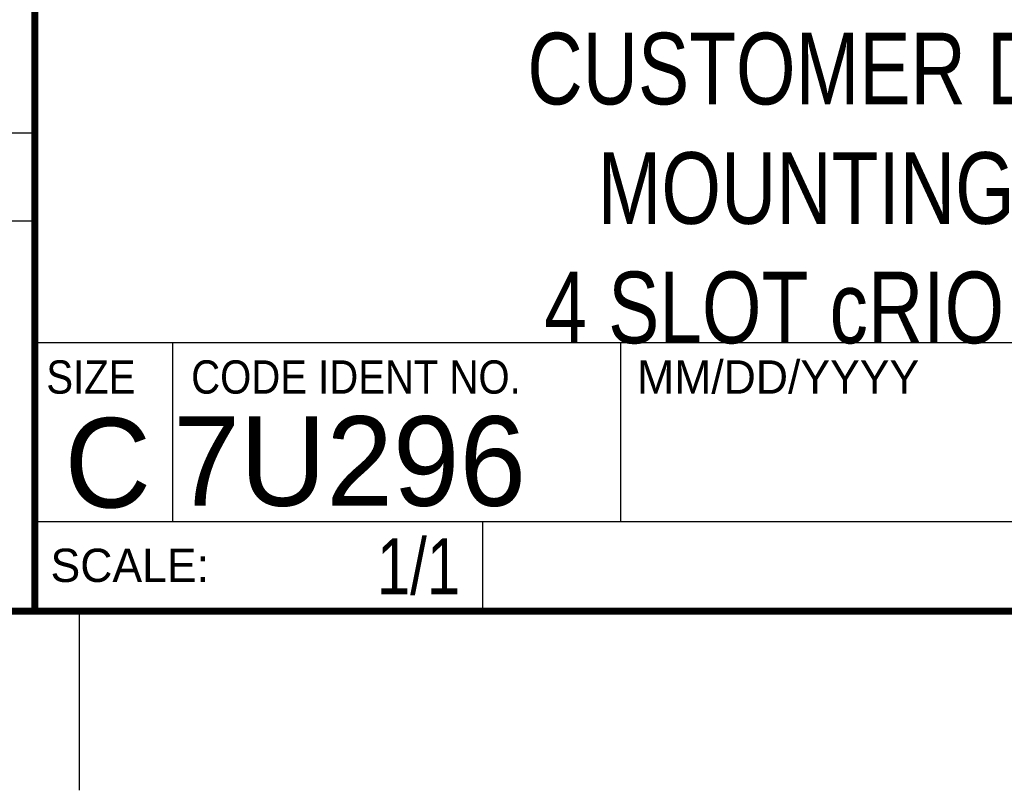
# Model space of a CAD drawing. Header units: inches. Extents: x 0 to 22, y 0 to 17.
# Tile 4 of 9: x 16.3 to 19.1, y 0 to 2.2. Entities that reach past the tile are written whole.
import ezdxf
from ezdxf.enums import TextEntityAlignment as Align

# ---------------------------------------------------------------- set-up
doc = ezdxf.new("R2010")
doc.units = ezdxf.units.IN
doc.header["$LTSCALE"] = 1.21
doc.header["$MEASUREMENT"] = 0
doc.layers.get('0').update_dxf_attribs({"linetype": 'CONTINUOUS'})
doc.styles.get("Standard").update_dxf_attribs({"font": 'txt', "width": 0.8})

msp = doc.modelspace()

# ---------------------------------------------------------------- linework, layer by layer
at = {"color": 2, "linetype": 'CONTINUOUS'}
for p, q in [((16.3737, 2.9596), (16.3737, 1.2496)), ((13.61, 1.835), (16.375, 1.835)), ((16.375, 1.5888), (13.61, 1.5888)), ((16.3737, 1.2496), (21.5037, 1.2496)), ((16.76, 0.75), (16.76, 1.25)), ((18.01, 1.25), (21.5, 1.25)), ((18.01, 1.25), (18.01, 0.75)), ((16.3748, 0.7501), (17.6248, 0.7501)), ((16.3748, 0.7501), (16.3748, 0.5001)), ((16.375, 0.75), (21.5, 0.75)), ((17.6248, 0.7501), (17.6248, 0.5001)), ((18.01, 0.75), (21.5, 0.75)), ((16.3748, 0.5001), (17.6248, 0.5001)), ((16.5, 0), (16.5, 0.5))]:
    msp.add_line(p, q, dxfattribs=at)
at = {"color": 7, "linetype": 'CONTINUOUS', "const_width": 0.02}
for points in [[(16.375, 2.96), (16.375, 0.5)], [(0.5, 0.5), (21.5, 0.5)]]:
    msp.add_lwpolyline(points, dxfattribs=at)

# ---------------------------------------------------------------- texts
at = {"color": 2, "linetype": 'CONTINUOUS', "width": 0.9}
for s, p in [('SIZE', (16.407, 1.1072)), ('CODE IDENT NO.', (16.8114, 1.1072))]:
    msp.add_text(s, height=0.093, dxfattribs=at).set_placement(p)
at = {"color": 2, "linetype": 'CONTINUOUS'}
for s, p in [('MM/DD/YYYY', (18.0565, 1.1072)), ('SCALE:', (16.4187, 0.5815))]:
    msp.add_text(s, height=0.093, dxfattribs=at).set_placement(p)
at = {"color": 7, "linetype": 'CONTINUOUS'}
msp.add_text('7U296', height=0.25, dxfattribs=at).set_placement((16.7614, 0.7941))
msp.add_text('C', height=0.25, dxfattribs=at).set_placement((16.5785, 0.7893), align=Align.CENTER)
at = {"color": 7, "linetype": 'CONTINUOUS', "width": 0.8}
msp.add_text('1/1', height=0.15625, dxfattribs=at).set_placement((17.5623, 0.5469), align=Align.RIGHT)
at = {"color": 7, "linetype": 'CONTINUOUS', "insert": (18.9387, 2.1146), "char_height": 0.2, "width": 3.04, "attachment_point": 2}
msp.add_mtext('CUSTOMER DRAWING,\\PMOUNTING PANEL,\\P4 SLOT cRIO CHASSIS', dxfattribs=at)

doc.saveas('drawing.dxf')
